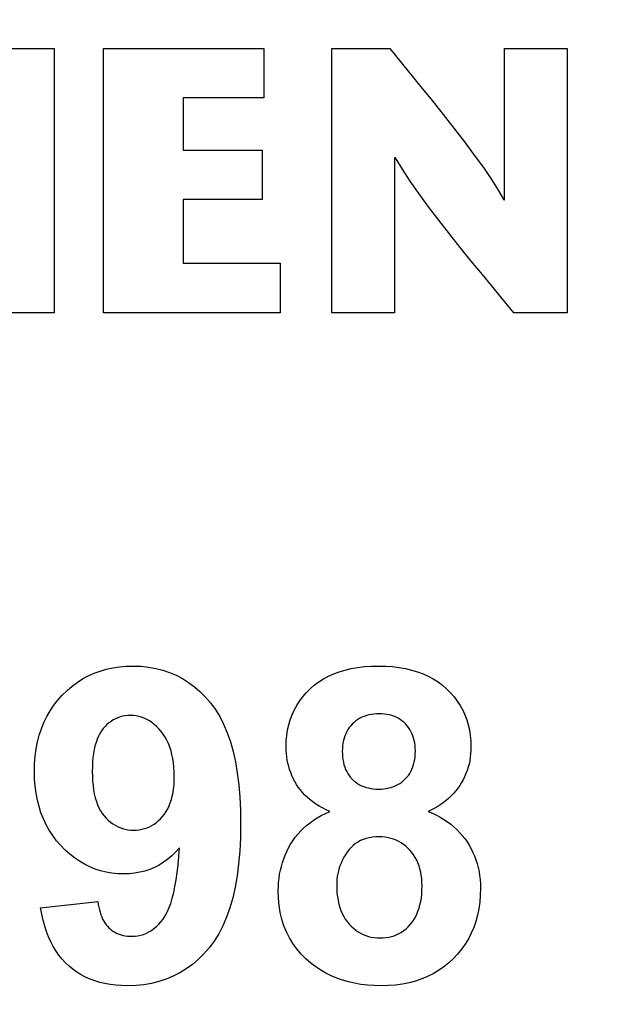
# Model space of a CAD drawing. Header units: inches. Extents: x 0.2 to 16.8, y 0.1 to 10.8.
# Tile 21 of 35: x 4.112 to 4.225, y 7.576 to 7.766. Entities that reach past the tile are written whole.
import ezdxf

# ---------------------------------------------------------------- set-up
doc = ezdxf.new("R2010")
doc.units = ezdxf.units.IN
doc.header["$LTSCALE"] = 0.935
doc.header["$MEASUREMENT"] = 0
doc.layers.get('0').update_dxf_attribs({"linetype": 'CONTINUOUS'})
doc.layers.add('DIMENSIONS', color=7, linetype='CONTINUOUS')
doc.styles.get("Standard").update_dxf_attribs({"font": 'txt', "width": 0.8})
doc.dimstyles.new('DIMSTYLE_2', dxfattribs={"dimtxt": 0.125, "dimasz": 0.18, "dimexe": 0.18, "dimexo": 0.0625, "dimgap": 0.09, "dimtad": 0, "dimtih": 1, "dimtoh": 1, "dimdec": 3, "dimzin": 4, "dimdsep": 46, "dimtxsty": 'STANDARD', "dimblk": '_FILLED', "dimblk1": '_FILLED', "dimblk2": '_FILLED', "dimcen": 0.09, "dimadec": 0, "dimazin": 0, "dimtp": 0.001, "dimtm": 0.001, "dimtfac": 1, "dimtdec": 3, "dimtofl": 0, "dimtmove": 0, "dimatfit": 3, "dimldrblk": '_FILLED', "dimfxl": 1, "dimtolj": 1, "dimtzin": 4, "dimarcsym": 0})

# ---------------------------------------------------------------- blocks, each defined once
blk = doc.blocks.new('*D13')
at = {"layer": 'DIMENSIONS', "color": 2, "linetype": 'CONTINUOUS'}
for p, q in [((4.51683, 8.49841), (4.51683, 8.82361)), ((4.36201, 8.39822), (4.51683, 8.49841)), ((4.36201, 7.02811), (4.36201, 8.39822))]:
    blk.add_line(p, q, dxfattribs=at)
at = {"layer": 'DIMENSIONS', "color": 2, "linetype": 'CONTINUOUS', "width": 0.8}
for s, p in [(']', (4.57933, 10.31111)), ('22.73', (4.57933, 9.81111)), ('[', (4.57933, 9.71111)), ('.895', (4.57933, 9.18611)), ('2X ', (4.57933, 8.88611))]:
    blk.add_text(s, height=0.125, rotation=90, dxfattribs=at).set_placement(p)
blk = doc.blocks.new('_FILLED')
at = {"color": 0, "linetype": 'BYBLOCK'}
blk.add_solid([(0, 0), (-1, 0.1736), (-1, -0.1736)], dxfattribs=at)
blk = doc.blocks.new('*D16')
at = {"layer": 'DIMENSIONS', "color": 2, "linetype": 'CONTINUOUS'}
blk.add_line((4.76101, 3.00861), (4.76101, 2.30661), dxfattribs=at)
at = {"layer": 'DIMENSIONS', "color": 2, "linetype": 'CONTINUOUS', "width": 0.8}
for s, p in [(']', (4.82351, 2.14411)), ('32.87', (4.82351, 1.64411)), ('[', (4.82351, 1.54411)), ('1.294', (4.82351, 0.91911))]:
    blk.add_text(s, height=0.125, rotation=90, dxfattribs=at).set_placement(p)
blk = doc.blocks.new('*D19')
at = {"layer": 'DIMENSIONS', "color": 2, "linetype": 'CONTINUOUS'}
blk.add_line((4.35101, 4.18911), (4.35101, 2.30661), dxfattribs=at)
at = {"layer": 'DIMENSIONS', "color": 2, "linetype": 'CONTINUOUS', "width": 0.8}
for s, p in [(']', (4.41351, 2.14411)), ('22.45', (4.41351, 1.64411)), ('[', (4.41351, 1.54411)), ('.884', (4.41351, 1.01911)), ('2X ', (4.41351, 0.71911))]:
    blk.add_text(s, height=0.125, rotation=90, dxfattribs=at).set_placement(p)

msp = doc.modelspace()

# ---------------------------------------------------------------- linework, layer by layer
at = {"color": 7, "linetype": 'CONTINUOUS'}
for p, q in [((4.09867, 7.76039), (4.11909, 7.76039)), ((4.11909, 7.76039), (4.11909, 7.70935)), ((4.12864, 7.70935), (4.12864, 7.76039)), ((4.12864, 7.76039), (4.15962, 7.76039)), ((4.15962, 7.76039), (4.15962, 7.75084)), ((4.17275, 7.70935), (4.17275, 7.76039)), ((4.17275, 7.76039), (4.1839, 7.76039)), ((4.1839, 7.76039), (4.18994, 7.75299)), ((4.20609, 7.73116), (4.20609, 7.76039)), ((4.20609, 7.76039), (4.21819, 7.76039)), ((4.21819, 7.76039), (4.21819, 7.70935)), ((4.18994, 7.75299), (4.19208, 7.75034)), ((4.14402, 7.75084), (4.14402, 7.74078)), ((4.15962, 7.75084), (4.14402, 7.75084)), ((4.19208, 7.75034), (4.19422, 7.74766)), ((4.19422, 7.74766), (4.19631, 7.74498)), ((4.19631, 7.74498), (4.19833, 7.74235)), ((4.14402, 7.74078), (4.15927, 7.74078)), ((4.15927, 7.74078), (4.15927, 7.73123)), ((4.19833, 7.74235), (4.20024, 7.73981)), ((4.18485, 7.73925), (4.18485, 7.70935)), ((4.18501, 7.73925), (4.18485, 7.73925)), ((4.18634, 7.73706), (4.18501, 7.73925)), ((4.20024, 7.73981), (4.20199, 7.73738)), ((4.18787, 7.73474), (4.18634, 7.73706)), ((4.20199, 7.73738), (4.20354, 7.7351)), ((4.20354, 7.7351), (4.20487, 7.73302)), ((4.18957, 7.73231), (4.18787, 7.73474)), ((4.20487, 7.73302), (4.20593, 7.73116)), ((4.14402, 7.73123), (4.14402, 7.71891)), ((4.15927, 7.73123), (4.14402, 7.73123)), ((4.19142, 7.7298), (4.18957, 7.73231)), ((4.20593, 7.73116), (4.20609, 7.73116)), ((4.19338, 7.72722), (4.19142, 7.7298)), ((4.19542, 7.7246), (4.19338, 7.72722)), ((4.19752, 7.72197), (4.19542, 7.7246)), ((4.19965, 7.71934), (4.19752, 7.72197)), ((4.14402, 7.71891), (4.16277, 7.71891)), ((4.16277, 7.71891), (4.16277, 7.70935)), ((4.20179, 7.71674), (4.19965, 7.71934)), ((4.2079, 7.70935), (4.20179, 7.71674)), ((4.11909, 7.70935), (4.10371, 7.70935)), ((4.16277, 7.70935), (4.12864, 7.70935)), ((4.18485, 7.70935), (4.17275, 7.70935)), ((4.21819, 7.70935), (4.2079, 7.70935)), ((4.12679, 7.63972), (4.12795, 7.64015)), ((4.12795, 7.64015), (4.12916, 7.6405)), ((4.12916, 7.6405), (4.1304, 7.64078)), ((4.1304, 7.64078), (4.13169, 7.64097)), ((4.13169, 7.64097), (4.13302, 7.64109)), ((4.13302, 7.64109), (4.13439, 7.64113)), ((4.13439, 7.64113), (4.13588, 7.64108)), ((4.13588, 7.64108), (4.13733, 7.64093)), ((4.13733, 7.64093), (4.13873, 7.64068)), ((4.13873, 7.64068), (4.14008, 7.64034)), ((4.14008, 7.64034), (4.14139, 7.63989)), ((4.14139, 7.63989), (4.14265, 7.63935)), ((4.17309, 7.63963), (4.17416, 7.64002)), ((4.17416, 7.64002), (4.17529, 7.64036)), ((4.17529, 7.64036), (4.17647, 7.64064)), ((4.17647, 7.64064), (4.1777, 7.64085)), ((4.1777, 7.64085), (4.179, 7.64101)), ((4.179, 7.64101), (4.18034, 7.6411)), ((4.18034, 7.6411), (4.18174, 7.64113)), ((4.18174, 7.64113), (4.18313, 7.6411)), ((4.18313, 7.6411), (4.18446, 7.64101)), ((4.18446, 7.64101), (4.18574, 7.64085)), ((4.18574, 7.64085), (4.18697, 7.64064)), ((4.18697, 7.64064), (4.18814, 7.64036)), ((4.18814, 7.64036), (4.18927, 7.64002)), ((4.18927, 7.64002), (4.19034, 7.63963)), ((4.12254, 7.63723), (4.12354, 7.63797)), ((4.12354, 7.63797), (4.12458, 7.63863)), ((4.12458, 7.63863), (4.12566, 7.63922)), ((4.12566, 7.63922), (4.12679, 7.63972)), ((4.14265, 7.63935), (4.14387, 7.63871)), ((4.14387, 7.63871), (4.14504, 7.63797)), ((4.14504, 7.63797), (4.14617, 7.63713)), ((4.16933, 7.63742), (4.17019, 7.63807)), ((4.17019, 7.63807), (4.1711, 7.63865)), ((4.1711, 7.63865), (4.17207, 7.63917)), ((4.17207, 7.63917), (4.17309, 7.63963)), ((4.19034, 7.63963), (4.19135, 7.63917)), ((4.19135, 7.63917), (4.19232, 7.63865)), ((4.19232, 7.63865), (4.19323, 7.63807)), ((4.19323, 7.63807), (4.19409, 7.63742)), ((4.12067, 7.63552), (4.12158, 7.63641)), ((4.12158, 7.63641), (4.12254, 7.63723)), ((4.14617, 7.63713), (4.14725, 7.63619)), ((4.14725, 7.63619), (4.14829, 7.63515)), ((4.16779, 7.63597), (4.16853, 7.63672)), ((4.16853, 7.63672), (4.16933, 7.63742)), ((4.19409, 7.63742), (4.1949, 7.63672)), ((4.1949, 7.63672), (4.19565, 7.63597)), ((4.11902, 7.63355), (4.1198, 7.63456)), ((4.1198, 7.63456), (4.12067, 7.63552)), ((4.14829, 7.63515), (4.14928, 7.63401)), ((4.16595, 7.63352), (4.1665, 7.63437)), ((4.1665, 7.63437), (4.16711, 7.63518)), ((4.16711, 7.63518), (4.16779, 7.63597)), ((4.19565, 7.63597), (4.19633, 7.63518)), ((4.19633, 7.63518), (4.19695, 7.63437)), ((4.19695, 7.63437), (4.19751, 7.63352)), ((4.11767, 7.63138), (4.11831, 7.63249)), ((4.11831, 7.63249), (4.11902, 7.63355)), ((4.14928, 7.63401), (4.15021, 7.63277)), ((4.15021, 7.63277), (4.15106, 7.63139)), ((4.16505, 7.63172), (4.16547, 7.63263)), ((4.16547, 7.63263), (4.16595, 7.63352)), ((4.19751, 7.63352), (4.198, 7.63263)), ((4.198, 7.63263), (4.19842, 7.63172)), ((4.11711, 7.63023), (4.11767, 7.63138)), ((4.13008, 7.63045), (4.12968, 7.63016)), ((4.1305, 7.63072), (4.13008, 7.63045)), ((4.13093, 7.63095), (4.1305, 7.63072)), ((4.13138, 7.63114), (4.13093, 7.63095)), ((4.13184, 7.6313), (4.13138, 7.63114)), ((4.13231, 7.63142), (4.13184, 7.6313)), ((4.13281, 7.63151), (4.13231, 7.63142)), ((4.13331, 7.63156), (4.13281, 7.63151)), ((4.13384, 7.63158), (4.13331, 7.63156)), ((4.13439, 7.63156), (4.13384, 7.63158)), ((4.13493, 7.63149), (4.13439, 7.63156)), ((4.13546, 7.63139), (4.13493, 7.63149)), ((4.13598, 7.63124), (4.13546, 7.63139)), ((4.13649, 7.63104), (4.13598, 7.63124)), ((4.13699, 7.63081), (4.13649, 7.63104)), ((4.13748, 7.63053), (4.13699, 7.63081)), ((4.13795, 7.63021), (4.13748, 7.63053)), ((4.15106, 7.63139), (4.15183, 7.62989)), ((4.16441, 7.62979), (4.1647, 7.63077)), ((4.1647, 7.63077), (4.16505, 7.63172)), ((4.17736, 7.63054), (4.17701, 7.63025)), ((4.17773, 7.6308), (4.17736, 7.63054)), ((4.17812, 7.63103), (4.17773, 7.6308)), ((4.17853, 7.63123), (4.17812, 7.63103)), ((4.17895, 7.63141), (4.17853, 7.63123)), ((4.17939, 7.63156), (4.17895, 7.63141)), ((4.17985, 7.63169), (4.17939, 7.63156)), ((4.18033, 7.63178), (4.17985, 7.63169)), ((4.18083, 7.63185), (4.18033, 7.63178)), ((4.18134, 7.63189), (4.18083, 7.63185)), ((4.18188, 7.6319), (4.18134, 7.63189)), ((4.18239, 7.63189), (4.18188, 7.6319)), ((4.18289, 7.63185), (4.18239, 7.63189)), ((4.18337, 7.63178), (4.18289, 7.63185)), ((4.18383, 7.63169), (4.18337, 7.63178)), ((4.18428, 7.63157), (4.18383, 7.63169)), ((4.18471, 7.63142), (4.18428, 7.63157)), ((4.18512, 7.63124), (4.18471, 7.63142)), ((4.18552, 7.63103), (4.18512, 7.63124)), ((4.1859, 7.6308), (4.18552, 7.63103)), ((4.18626, 7.63054), (4.1859, 7.6308)), ((4.18661, 7.63026), (4.18626, 7.63054)), ((4.19842, 7.63172), (4.19878, 7.63077)), ((4.19878, 7.63077), (4.19907, 7.62979)), ((4.11621, 7.62776), (4.11663, 7.62902)), ((4.11663, 7.62902), (4.11711, 7.63023)), ((4.12823, 7.62861), (4.12792, 7.62812)), ((4.12856, 7.62905), (4.12823, 7.62861)), ((4.12892, 7.62945), (4.12856, 7.62905)), ((4.12929, 7.62982), (4.12892, 7.62945)), ((4.12968, 7.63016), (4.12929, 7.62982)), ((4.13841, 7.62984), (4.13795, 7.63021)), ((4.13887, 7.62944), (4.13841, 7.62984)), ((4.13931, 7.62899), (4.13887, 7.62944)), ((4.13974, 7.62849), (4.13931, 7.62899)), ((4.14014, 7.62796), (4.13974, 7.62849)), ((4.15183, 7.62989), (4.15252, 7.62826)), ((4.16402, 7.62774), (4.16418, 7.62878)), ((4.16418, 7.62878), (4.16441, 7.62979)), ((4.1756, 7.62847), (4.1754, 7.62806)), ((4.17583, 7.62886), (4.1756, 7.62847)), ((4.17609, 7.62924), (4.17583, 7.62886)), ((4.17637, 7.62959), (4.17609, 7.62924)), ((4.17668, 7.62993), (4.17637, 7.62959)), ((4.17701, 7.63025), (4.17668, 7.62993)), ((4.18694, 7.62994), (4.18661, 7.63026)), ((4.18724, 7.62961), (4.18694, 7.62994)), ((4.18752, 7.62926), (4.18724, 7.62961)), ((4.18777, 7.62889), (4.18752, 7.62926)), ((4.188, 7.6285), (4.18777, 7.62889)), ((4.1882, 7.62809), (4.188, 7.6285)), ((4.19907, 7.62979), (4.1993, 7.62878)), ((4.1993, 7.62878), (4.19946, 7.62774)), ((4.11588, 7.62646), (4.11621, 7.62776)), ((4.12739, 7.627), (4.12718, 7.62638)), ((4.12764, 7.62758), (4.12739, 7.627)), ((4.12792, 7.62812), (4.12764, 7.62758)), ((4.14052, 7.62739), (4.14014, 7.62796)), ((4.14086, 7.62679), (4.14052, 7.62739)), ((4.14116, 7.62616), (4.14086, 7.62679)), ((4.15252, 7.62826), (4.15312, 7.6265)), ((4.15312, 7.6265), (4.15365, 7.62462)), ((4.16389, 7.62555), (4.16392, 7.62666)), ((4.16392, 7.62666), (4.16402, 7.62774)), ((4.17496, 7.62672), (4.17486, 7.62624)), ((4.17508, 7.62719), (4.17496, 7.62672)), ((4.17522, 7.62763), (4.17508, 7.62719)), ((4.1754, 7.62806), (4.17522, 7.62763)), ((4.18837, 7.62767), (4.1882, 7.62809)), ((4.18852, 7.62722), (4.18837, 7.62767)), ((4.18864, 7.62676), (4.18852, 7.62722)), ((4.18873, 7.62628), (4.18864, 7.62676)), ((4.19946, 7.62774), (4.19956, 7.62666)), ((4.19956, 7.62666), (4.19959, 7.62555)), ((4.11543, 7.6237), (4.11562, 7.62511)), ((4.11562, 7.62511), (4.11588, 7.62646)), ((4.12682, 7.625), (4.12669, 7.62424)), ((4.12698, 7.62571), (4.12682, 7.625)), ((4.12718, 7.62638), (4.12698, 7.62571)), ((4.14143, 7.62548), (4.14116, 7.62616)), ((4.14166, 7.62478), (4.14143, 7.62548)), ((4.14185, 7.62404), (4.14166, 7.62478)), ((4.15365, 7.62462), (4.15409, 7.6226)), ((4.16391, 7.6249), (4.16389, 7.62555)), ((4.16395, 7.62425), (4.16391, 7.6249)), ((4.17476, 7.62523), (4.17474, 7.6247)), ((4.17474, 7.6247), (4.17476, 7.62413)), ((4.1748, 7.62575), (4.17476, 7.62523)), ((4.17486, 7.62624), (4.1748, 7.62575)), ((4.1888, 7.62579), (4.18873, 7.62628)), ((4.18884, 7.62527), (4.1888, 7.62579)), ((4.18885, 7.62474), (4.18884, 7.62527)), ((4.18884, 7.62417), (4.18885, 7.62474)), ((4.19958, 7.62486), (4.19953, 7.62417)), ((4.19959, 7.62555), (4.19958, 7.62486)), ((4.11532, 7.62225), (4.11543, 7.6237)), ((4.12659, 7.62344), (4.12652, 7.62259)), ((4.12669, 7.62424), (4.12659, 7.62344)), ((4.14201, 7.62326), (4.14185, 7.62404)), ((4.14214, 7.62245), (4.14201, 7.62326)), ((4.16402, 7.62361), (4.16395, 7.62425)), ((4.16411, 7.62298), (4.16402, 7.62361)), ((4.16424, 7.62236), (4.16411, 7.62298)), ((4.17476, 7.62413), (4.1748, 7.62359)), ((4.1748, 7.62359), (4.17486, 7.62306)), ((4.17486, 7.62306), (4.17495, 7.62256)), ((4.18863, 7.6226), (4.18873, 7.6231)), ((4.18873, 7.6231), (4.18879, 7.62363)), ((4.18879, 7.62363), (4.18884, 7.62417)), ((4.19935, 7.62285), (4.19922, 7.6222)), ((4.19946, 7.6235), (4.19935, 7.62285)), ((4.19953, 7.62417), (4.19946, 7.6235)), ((4.11528, 7.62075), (4.11532, 7.62225)), ((4.12647, 7.6217), (4.12646, 7.62076)), ((4.12652, 7.62259), (4.12647, 7.6217)), ((4.14223, 7.62161), (4.14214, 7.62245)), ((4.14228, 7.62073), (4.14223, 7.62161)), ((4.15409, 7.6226), (4.15446, 7.62046)), ((4.16439, 7.62175), (4.16424, 7.62236)), ((4.16457, 7.62115), (4.16439, 7.62175)), ((4.16478, 7.62056), (4.16457, 7.62115)), ((4.17495, 7.62256), (4.17507, 7.62208)), ((4.17507, 7.62208), (4.17522, 7.62162)), ((4.17522, 7.62162), (4.17539, 7.62118)), ((4.17539, 7.62118), (4.17559, 7.62076)), ((4.18776, 7.6204), (4.18798, 7.62079)), ((4.18798, 7.62079), (4.18819, 7.62121)), ((4.18819, 7.62121), (4.18836, 7.62165)), ((4.18836, 7.62165), (4.18851, 7.62212)), ((4.18851, 7.62212), (4.18863, 7.6226)), ((4.19885, 7.62096), (4.19863, 7.62035)), ((4.19905, 7.62157), (4.19885, 7.62096)), ((4.19922, 7.6222), (4.19905, 7.62157)), ((4.11532, 7.61931), (4.11528, 7.62075)), ((4.11542, 7.61791), (4.11532, 7.61931)), ((4.12646, 7.62076), (4.12647, 7.61981)), ((4.12647, 7.61981), (4.12652, 7.6189)), ((4.12652, 7.6189), (4.1266, 7.61803)), ((4.14224, 7.61818), (4.14228, 7.61898)), ((4.1423, 7.61981), (4.14228, 7.62073)), ((4.14228, 7.61898), (4.1423, 7.61981)), ((4.15446, 7.62046), (4.15474, 7.6182)), ((4.16502, 7.61997), (4.16478, 7.62056)), ((4.16528, 7.6194), (4.16502, 7.61997)), ((4.16558, 7.61883), (4.16528, 7.6194)), ((4.17559, 7.62076), (4.17582, 7.62036)), ((4.17582, 7.62036), (4.17607, 7.61999)), ((4.17607, 7.61999), (4.17635, 7.61963)), ((4.17635, 7.61963), (4.17665, 7.6193)), ((4.17665, 7.6193), (4.17698, 7.61899)), ((4.17698, 7.61899), (4.17733, 7.61871)), ((4.18623, 7.61873), (4.18658, 7.61901)), ((4.18658, 7.61901), (4.18691, 7.61933)), ((4.18691, 7.61933), (4.18722, 7.61966)), ((4.18722, 7.61966), (4.1875, 7.62002)), ((4.1875, 7.62002), (4.18776, 7.6204)), ((4.19809, 7.61918), (4.19777, 7.61862)), ((4.19837, 7.61976), (4.19809, 7.61918)), ((4.19863, 7.62035), (4.19837, 7.61976)), ((4.1156, 7.61656), (4.11542, 7.61791)), ((4.1266, 7.61803), (4.12671, 7.61721)), ((4.12671, 7.61721), (4.12685, 7.61643)), ((4.14205, 7.61668), (4.14216, 7.61741)), ((4.14216, 7.61741), (4.14224, 7.61818)), ((4.15474, 7.6182), (4.15494, 7.6158)), ((4.1659, 7.61827), (4.16558, 7.61883)), ((4.16625, 7.61773), (4.1659, 7.61827)), ((4.16664, 7.61721), (4.16625, 7.61773)), ((4.16706, 7.6167), (4.16664, 7.61721)), ((4.17733, 7.61871), (4.17769, 7.61845)), ((4.17769, 7.61845), (4.17807, 7.61822)), ((4.17807, 7.61822), (4.17847, 7.61802)), ((4.17847, 7.61802), (4.17889, 7.61785)), ((4.17889, 7.61785), (4.17932, 7.6177)), ((4.17932, 7.6177), (4.17978, 7.61758)), ((4.17978, 7.61758), (4.18024, 7.61749)), ((4.18024, 7.61749), (4.18073, 7.61742)), ((4.18073, 7.61742), (4.18123, 7.61738)), ((4.18123, 7.61738), (4.18175, 7.61737)), ((4.18175, 7.61737), (4.18228, 7.61738)), ((4.18228, 7.61738), (4.18279, 7.61742)), ((4.18279, 7.61742), (4.18328, 7.61749)), ((4.18328, 7.61749), (4.18376, 7.61758)), ((4.18376, 7.61758), (4.18421, 7.6177)), ((4.18421, 7.6177), (4.18465, 7.61785)), ((4.18465, 7.61785), (4.18507, 7.61803)), ((4.18507, 7.61803), (4.18548, 7.61824)), ((4.18548, 7.61824), (4.18586, 7.61847)), ((4.18586, 7.61847), (4.18623, 7.61873)), ((4.19665, 7.61701), (4.19623, 7.61652)), ((4.19705, 7.61753), (4.19665, 7.61701)), ((4.19742, 7.61806), (4.19705, 7.61753)), ((4.19777, 7.61862), (4.19742, 7.61806)), ((4.11585, 7.61525), (4.1156, 7.61656)), ((4.11617, 7.61399), (4.11585, 7.61525)), ((4.12685, 7.61643), (4.12703, 7.61569)), ((4.12703, 7.61569), (4.12724, 7.615)), ((4.14152, 7.6147), (4.14173, 7.61533)), ((4.14173, 7.61533), (4.1419, 7.61599)), ((4.1419, 7.61599), (4.14205, 7.61668)), ((4.15494, 7.6158), (4.15506, 7.61328)), ((4.16751, 7.61622), (4.16706, 7.6167)), ((4.168, 7.61575), (4.16751, 7.61622)), ((4.16852, 7.61531), (4.168, 7.61575)), ((4.16907, 7.61489), (4.16852, 7.61531)), ((4.19482, 7.61517), (4.19431, 7.61477)), ((4.19532, 7.6156), (4.19482, 7.61517)), ((4.19579, 7.61605), (4.19532, 7.6156)), ((4.19623, 7.61652), (4.19579, 7.61605)), ((4.11655, 7.61278), (4.11617, 7.61399)), ((4.12724, 7.615), (4.12747, 7.61435)), ((4.12747, 7.61435), (4.12774, 7.61374)), ((4.12774, 7.61374), (4.12805, 7.61318)), ((4.12805, 7.61318), (4.12838, 7.61266)), ((4.14072, 7.61302), (4.14102, 7.61355)), ((4.14102, 7.61355), (4.14129, 7.61411)), ((4.14129, 7.61411), (4.14152, 7.6147)), ((4.15506, 7.61328), (4.1551, 7.61063)), ((4.16966, 7.61448), (4.16907, 7.61489)), ((4.17028, 7.61409), (4.16966, 7.61448)), ((4.17093, 7.61373), (4.17028, 7.61409)), ((4.17162, 7.61338), (4.17093, 7.61373)), ((4.17234, 7.61306), (4.17162, 7.61338)), ((4.19199, 7.61336), (4.19134, 7.61306)), ((4.1926, 7.61368), (4.19199, 7.61336)), ((4.1932, 7.61402), (4.1926, 7.61368)), ((4.19376, 7.61438), (4.1932, 7.61402)), ((4.19431, 7.61477), (4.19376, 7.61438)), ((4.11701, 7.61161), (4.11655, 7.61278)), ((4.11755, 7.61049), (4.11701, 7.61161)), ((4.12838, 7.61266), (4.12875, 7.61218)), ((4.12875, 7.61218), (4.12914, 7.61174)), ((4.12914, 7.61174), (4.12954, 7.61134)), ((4.12954, 7.61134), (4.12996, 7.61098)), ((4.13883, 7.61092), (4.13924, 7.61127)), ((4.13924, 7.61127), (4.13964, 7.61165)), ((4.13964, 7.61165), (4.14002, 7.61208)), ((4.14002, 7.61208), (4.14038, 7.61253)), ((4.14038, 7.61253), (4.14072, 7.61302)), ((4.16851, 7.61088), (4.1692, 7.61137)), ((4.1692, 7.61137), (4.16992, 7.61183)), ((4.16992, 7.61183), (4.17069, 7.61226)), ((4.17069, 7.61226), (4.1715, 7.61267)), ((4.1715, 7.61267), (4.17234, 7.61306)), ((4.19134, 7.61306), (4.19215, 7.61271)), ((4.19215, 7.61271), (4.19292, 7.61234)), ((4.19292, 7.61234), (4.19366, 7.61193)), ((4.19366, 7.61193), (4.19437, 7.61151)), ((4.19437, 7.61151), (4.19504, 7.61106)), ((4.11815, 7.60942), (4.11755, 7.61049)), ((4.11882, 7.60839), (4.11815, 7.60942)), ((4.12996, 7.61098), (4.1304, 7.61066)), ((4.1304, 7.61066), (4.13085, 7.61038)), ((4.13085, 7.61038), (4.13132, 7.61013)), ((4.13132, 7.61013), (4.1318, 7.60992)), ((4.1318, 7.60992), (4.1323, 7.60975)), ((4.1323, 7.60975), (4.13282, 7.60962)), ((4.13282, 7.60962), (4.13335, 7.60952)), ((4.13335, 7.60952), (4.1339, 7.60946)), ((4.1339, 7.60946), (4.13446, 7.60944)), ((4.13446, 7.60944), (4.135, 7.60946)), ((4.135, 7.60946), (4.13553, 7.60952)), ((4.13553, 7.60952), (4.13604, 7.60961)), ((4.13604, 7.60961), (4.13654, 7.60974)), ((4.13654, 7.60974), (4.13703, 7.6099)), ((4.13703, 7.6099), (4.1375, 7.6101)), ((4.1375, 7.6101), (4.13796, 7.61034)), ((4.13796, 7.61034), (4.1384, 7.61061)), ((4.1384, 7.61061), (4.13883, 7.61092)), ((4.1551, 7.61063), (4.15506, 7.60793)), ((4.16667, 7.60926), (4.16724, 7.60982)), ((4.16724, 7.60982), (4.16785, 7.61036)), ((4.16785, 7.61036), (4.16851, 7.61088)), ((4.19504, 7.61106), (4.19568, 7.61058)), ((4.19568, 7.61058), (4.19629, 7.61007)), ((4.19629, 7.61007), (4.19686, 7.60954)), ((4.19686, 7.60954), (4.19741, 7.60899)), ((4.11957, 7.6074), (4.11882, 7.60839)), ((4.15506, 7.60793), (4.15493, 7.60536)), ((4.16518, 7.6074), (4.16564, 7.60805)), ((4.16564, 7.60805), (4.16613, 7.60866)), ((4.16613, 7.60866), (4.16667, 7.60926)), ((4.17879, 7.60763), (4.17826, 7.60741)), ((4.17935, 7.60781), (4.17879, 7.60763)), ((4.17993, 7.60796), (4.17935, 7.60781)), ((4.18055, 7.60806), (4.17993, 7.60796)), ((4.1812, 7.60812), (4.18055, 7.60806)), ((4.18188, 7.60814), (4.1812, 7.60812)), ((4.18247, 7.60812), (4.18188, 7.60814)), ((4.18304, 7.60807), (4.18247, 7.60812)), ((4.1836, 7.60798), (4.18304, 7.60807)), ((4.18413, 7.60785), (4.1836, 7.60798)), ((4.18465, 7.60769), (4.18413, 7.60785)), ((4.18516, 7.6075), (4.18465, 7.60769)), ((4.18564, 7.60726), (4.18516, 7.6075)), ((4.19741, 7.60899), (4.19792, 7.60841)), ((4.19792, 7.60841), (4.1984, 7.6078)), ((4.1984, 7.6078), (4.19884, 7.60717)), ((4.12038, 7.60647), (4.11957, 7.6074)), ((4.12124, 7.60559), (4.12038, 7.60647)), ((4.12213, 7.60479), (4.12124, 7.60559)), ((4.14333, 7.60604), (4.14259, 7.60523)), ((4.1432, 7.60435), (4.14333, 7.60604)), ((4.16403, 7.60534), (4.16438, 7.60604)), ((4.16438, 7.60604), (4.16476, 7.60673)), ((4.16476, 7.60673), (4.16518, 7.6074)), ((4.17605, 7.60567), (4.17569, 7.6052)), ((4.17643, 7.6061), (4.17605, 7.60567)), ((4.17684, 7.60649), (4.17643, 7.6061)), ((4.17728, 7.60683), (4.17684, 7.60649)), ((4.17775, 7.60714), (4.17728, 7.60683)), ((4.17826, 7.60741), (4.17775, 7.60714)), ((4.18611, 7.60699), (4.18564, 7.60726)), ((4.18656, 7.60669), (4.18611, 7.60699)), ((4.18699, 7.60634), (4.18656, 7.60669)), ((4.18741, 7.60597), (4.18699, 7.60634)), ((4.1878, 7.60555), (4.18741, 7.60597)), ((4.19884, 7.60717), (4.19926, 7.60651)), ((4.19926, 7.60651), (4.19963, 7.60584)), ((4.19963, 7.60584), (4.19998, 7.60515)), ((4.12305, 7.60406), (4.12213, 7.60479)), ((4.124, 7.60342), (4.12305, 7.60406)), ((4.14103, 7.60383), (4.14021, 7.60323)), ((4.14183, 7.60449), (4.14103, 7.60383)), ((4.14259, 7.60523), (4.14183, 7.60449)), ((4.14304, 7.60276), (4.1432, 7.60435)), ((4.15493, 7.60536), (4.15472, 7.60292)), ((4.16319, 7.60318), (4.16344, 7.60391)), ((4.16344, 7.60391), (4.16372, 7.60463)), ((4.16372, 7.60463), (4.16403, 7.60534)), ((4.1748, 7.60369), (4.17456, 7.60318)), ((4.17507, 7.6042), (4.1748, 7.60369)), ((4.17537, 7.6047), (4.17507, 7.6042)), ((4.17569, 7.6052), (4.17537, 7.6047)), ((4.18818, 7.60511), (4.1878, 7.60555)), ((4.18852, 7.60464), (4.18818, 7.60511)), ((4.18883, 7.60415), (4.18852, 7.60464)), ((4.18911, 7.60364), (4.18883, 7.60415)), ((4.19998, 7.60515), (4.20028, 7.60445)), ((4.20028, 7.60445), (4.20055, 7.60373)), ((4.20055, 7.60373), (4.20079, 7.60299)), ((4.12497, 7.60285), (4.124, 7.60342)), ((4.12597, 7.60235), (4.12497, 7.60285)), ((4.127, 7.60193), (4.12597, 7.60235)), ((4.12805, 7.60159), (4.127, 7.60193)), ((4.13755, 7.60186), (4.13661, 7.60154)), ((4.13847, 7.60225), (4.13755, 7.60186)), ((4.13935, 7.6027), (4.13847, 7.60225)), ((4.14021, 7.60323), (4.13935, 7.6027)), ((4.14286, 7.60126), (4.14304, 7.60276)), ((4.15472, 7.60292), (4.15443, 7.60061)), ((4.16279, 7.60168), (4.16297, 7.60243)), ((4.16297, 7.60243), (4.16319, 7.60318)), ((4.17417, 7.60213), (4.17401, 7.60159)), ((4.17435, 7.60266), (4.17417, 7.60213)), ((4.17456, 7.60318), (4.17435, 7.60266)), ((4.18935, 7.6031), (4.18911, 7.60364)), ((4.18956, 7.60254), (4.18935, 7.6031)), ((4.18974, 7.60196), (4.18956, 7.60254)), ((4.18989, 7.60135), (4.18974, 7.60196)), ((4.20079, 7.60299), (4.20098, 7.60224)), ((4.20098, 7.60224), (4.20115, 7.60147)), ((4.12914, 7.60132), (4.12805, 7.60159)), ((4.13025, 7.60113), (4.12914, 7.60132)), ((4.13138, 7.60102), (4.13025, 7.60113)), ((4.13255, 7.60098), (4.13138, 7.60102)), ((4.13361, 7.60102), (4.13255, 7.60098)), ((4.13464, 7.60112), (4.13361, 7.60102)), ((4.13564, 7.6013), (4.13464, 7.60112)), ((4.13661, 7.60154), (4.13564, 7.6013)), ((4.14243, 7.59858), (4.14266, 7.59987)), ((4.14266, 7.59987), (4.14286, 7.60126)), ((4.15443, 7.60061), (4.15405, 7.59843)), ((4.16244, 7.59934), (4.16252, 7.60013)), ((4.16252, 7.60013), (4.16264, 7.60091)), ((4.16264, 7.60091), (4.16279, 7.60168)), ((4.17371, 7.59995), (4.17367, 7.59938)), ((4.17378, 7.6005), (4.17371, 7.59995)), ((4.17388, 7.60105), (4.17378, 7.6005)), ((4.17401, 7.60159), (4.17388, 7.60105)), ((4.19, 7.60072), (4.18989, 7.60135)), ((4.19008, 7.60007), (4.19, 7.60072)), ((4.19013, 7.59939), (4.19008, 7.60007)), ((4.20115, 7.60147), (4.20127, 7.60068)), ((4.20127, 7.60068), (4.20136, 7.59988)), ((4.20136, 7.59988), (4.20142, 7.59906)), ((4.14218, 7.59738), (4.14243, 7.59858)), ((4.15405, 7.59843), (4.15359, 7.59637)), ((4.16237, 7.59773), (4.16239, 7.59854)), ((4.16239, 7.59854), (4.16244, 7.59934)), ((4.17367, 7.59938), (4.17366, 7.59881)), ((4.17366, 7.59881), (4.17367, 7.59802)), ((4.17367, 7.59802), (4.17372, 7.59727)), ((4.19015, 7.59869), (4.19013, 7.59939)), ((4.19013, 7.59789), (4.19015, 7.59869)), ((4.20143, 7.59822), (4.2014, 7.59685)), ((4.20142, 7.59906), (4.20143, 7.59822)), ((4.1416, 7.59528), (4.1419, 7.59628)), ((4.1419, 7.59628), (4.14218, 7.59738)), ((4.15359, 7.59637), (4.15304, 7.59444)), ((4.16242, 7.59627), (4.16237, 7.59773)), ((4.16255, 7.59487), (4.16242, 7.59627)), ((4.17372, 7.59727), (4.17381, 7.59654)), ((4.17381, 7.59654), (4.17392, 7.59584)), ((4.18989, 7.59568), (4.19001, 7.59639)), ((4.19001, 7.59639), (4.19009, 7.59712)), ((4.19009, 7.59712), (4.19013, 7.59789)), ((4.2014, 7.59685), (4.20129, 7.59552)), ((4.11647, 7.59442), (4.12754, 7.59566)), ((4.11669, 7.5932), (4.11647, 7.59442)), ((4.12754, 7.59566), (4.12762, 7.5951)), ((4.12762, 7.5951), (4.12771, 7.59457)), ((4.12771, 7.59457), (4.12783, 7.59406)), ((4.14092, 7.59358), (4.14127, 7.59438)), ((4.14127, 7.59438), (4.1416, 7.59528)), ((4.15304, 7.59444), (4.15241, 7.59264)), ((4.16277, 7.59352), (4.16255, 7.59487)), ((4.17392, 7.59584), (4.17407, 7.59517)), ((4.17407, 7.59517), (4.17426, 7.59453)), ((4.17426, 7.59453), (4.17447, 7.59392)), ((4.18936, 7.59376), (4.18957, 7.59437)), ((4.18957, 7.59437), (4.18975, 7.59501)), ((4.18975, 7.59501), (4.18989, 7.59568)), ((4.20111, 7.59423), (4.20085, 7.59299)), ((4.20129, 7.59552), (4.20111, 7.59423)), ((4.11696, 7.59203), (4.11669, 7.5932)), ((4.12783, 7.59406), (4.12796, 7.59358)), ((4.12796, 7.59358), (4.12811, 7.59311)), ((4.12811, 7.59311), (4.12827, 7.59268)), ((4.12827, 7.59268), (4.12846, 7.59227)), ((4.12846, 7.59227), (4.12866, 7.59188)), ((4.13972, 7.59173), (4.14014, 7.59227)), ((4.14014, 7.59227), (4.14054, 7.59287)), ((4.14054, 7.59287), (4.14092, 7.59358)), ((4.15241, 7.59264), (4.15169, 7.59097)), ((4.16308, 7.59222), (4.16277, 7.59352)), ((4.17447, 7.59392), (4.17472, 7.59334)), ((4.17472, 7.59334), (4.17501, 7.59279)), ((4.17501, 7.59279), (4.17532, 7.59226)), ((4.17532, 7.59226), (4.17567, 7.59177)), ((4.18855, 7.59213), (4.18885, 7.59264)), ((4.18885, 7.59264), (4.18912, 7.59319)), ((4.18912, 7.59319), (4.18936, 7.59376)), ((4.20085, 7.59299), (4.20052, 7.59179)), ((4.11726, 7.59091), (4.11696, 7.59203)), ((4.11761, 7.58984), (4.11726, 7.59091)), ((4.12866, 7.59188), (4.12889, 7.59152)), ((4.12889, 7.59152), (4.12912, 7.59118)), ((4.12912, 7.59118), (4.12938, 7.59087)), ((4.12938, 7.59087), (4.12966, 7.59058)), ((4.12966, 7.59058), (4.12995, 7.59032)), ((4.1379, 7.59007), (4.13837, 7.59042)), ((4.13837, 7.59042), (4.13884, 7.59081)), ((4.13884, 7.59081), (4.13929, 7.59125)), ((4.13929, 7.59125), (4.13972, 7.59173)), ((4.15169, 7.59097), (4.15089, 7.58943)), ((4.16348, 7.59097), (4.16308, 7.59222)), ((4.16396, 7.58977), (4.16348, 7.59097)), ((4.17567, 7.59177), (4.17606, 7.5913)), ((4.17606, 7.5913), (4.17647, 7.59087)), ((4.17647, 7.59087), (4.17689, 7.59048)), ((4.17689, 7.59048), (4.17733, 7.59013)), ((4.18662, 7.59007), (4.18705, 7.59041)), ((4.18705, 7.59041), (4.18745, 7.59079)), ((4.18745, 7.59079), (4.18784, 7.5912)), ((4.18784, 7.5912), (4.18821, 7.59165)), ((4.18821, 7.59165), (4.18855, 7.59213)), ((4.20012, 7.59064), (4.19965, 7.58953)), ((4.20052, 7.59179), (4.20012, 7.59064)), ((4.11801, 7.58882), (4.11761, 7.58984)), ((4.11844, 7.58786), (4.11801, 7.58882)), ((4.12995, 7.59032), (4.13025, 7.59008)), ((4.13025, 7.59008), (4.13057, 7.58986)), ((4.13057, 7.58986), (4.13091, 7.58967)), ((4.13091, 7.58967), (4.13126, 7.5895)), ((4.13126, 7.5895), (4.13163, 7.58935)), ((4.13163, 7.58935), (4.13201, 7.58922)), ((4.13201, 7.58922), (4.1324, 7.58912)), ((4.1324, 7.58912), (4.13281, 7.58904)), ((4.13281, 7.58904), (4.13324, 7.58898)), ((4.13324, 7.58898), (4.13368, 7.58895)), ((4.13368, 7.58895), (4.13413, 7.58894)), ((4.13413, 7.58894), (4.13472, 7.58896)), ((4.13472, 7.58896), (4.13528, 7.58903)), ((4.13528, 7.58903), (4.13584, 7.58914)), ((4.13584, 7.58914), (4.13637, 7.58931)), ((4.13637, 7.58931), (4.1369, 7.58952)), ((4.1369, 7.58952), (4.1374, 7.58977)), ((4.1374, 7.58977), (4.1379, 7.59007)), ((4.15089, 7.58943), (4.15001, 7.58801)), ((4.16453, 7.58863), (4.16396, 7.58977)), ((4.16519, 7.58754), (4.16453, 7.58863)), ((4.17733, 7.59013), (4.17779, 7.58981)), ((4.17779, 7.58981), (4.17826, 7.58953)), ((4.17826, 7.58953), (4.17875, 7.58929)), ((4.17875, 7.58929), (4.17926, 7.58908)), ((4.17926, 7.58908), (4.17978, 7.58891)), ((4.17978, 7.58891), (4.18032, 7.58878)), ((4.18032, 7.58878), (4.18088, 7.58869)), ((4.18088, 7.58869), (4.18145, 7.58863)), ((4.18145, 7.58863), (4.18204, 7.58861)), ((4.18204, 7.58861), (4.18262, 7.58863)), ((4.18262, 7.58863), (4.18318, 7.58868)), ((4.18318, 7.58868), (4.18372, 7.58877)), ((4.18372, 7.58877), (4.18425, 7.5889)), ((4.18425, 7.5889), (4.18476, 7.58906)), ((4.18476, 7.58906), (4.18525, 7.58926)), ((4.18525, 7.58926), (4.18572, 7.58949)), ((4.18572, 7.58949), (4.18618, 7.58976)), ((4.18618, 7.58976), (4.18662, 7.59007)), ((4.1991, 7.58846), (4.19848, 7.58743)), ((4.19965, 7.58953), (4.1991, 7.58846)), ((4.11892, 7.58694), (4.11844, 7.58786)), ((4.11945, 7.58608), (4.11892, 7.58694)), ((4.14904, 7.58673), (4.14801, 7.58555)), ((4.15001, 7.58801), (4.14904, 7.58673)), ((4.16594, 7.58651), (4.16519, 7.58754)), ((4.19848, 7.58743), (4.19779, 7.58645)), ((4.12001, 7.58527), (4.11945, 7.58608)), ((4.12062, 7.58452), (4.12001, 7.58527)), ((4.14801, 7.58555), (4.14692, 7.58448)), ((4.16678, 7.58552), (4.16594, 7.58651)), ((4.16771, 7.58459), (4.16678, 7.58552)), ((4.19702, 7.58552), (4.19619, 7.58462)), ((4.19779, 7.58645), (4.19702, 7.58552)), ((4.12127, 7.58381), (4.12062, 7.58452)), ((4.12197, 7.58316), (4.12127, 7.58381)), ((4.1227, 7.58256), (4.12197, 7.58316)), ((4.14579, 7.58352), (4.1446, 7.58265)), ((4.14692, 7.58448), (4.14579, 7.58352)), ((4.16872, 7.58371), (4.16771, 7.58459)), ((4.16964, 7.58302), (4.16872, 7.58371)), ((4.17059, 7.58239), (4.16964, 7.58302)), ((4.19435, 7.58302), (4.19335, 7.58233)), ((4.19529, 7.58379), (4.19435, 7.58302)), ((4.19619, 7.58462), (4.19529, 7.58379)), ((4.12348, 7.58201), (4.1227, 7.58256)), ((4.12429, 7.58151), (4.12348, 7.58201)), ((4.12514, 7.58106), (4.12429, 7.58151)), ((4.12603, 7.58067), (4.12514, 7.58106)), ((4.14207, 7.58122), (4.14073, 7.58066)), ((4.14336, 7.58189), (4.14207, 7.58122)), ((4.1446, 7.58265), (4.14336, 7.58189)), ((4.17159, 7.58182), (4.17059, 7.58239)), ((4.17262, 7.58131), (4.17159, 7.58182)), ((4.17369, 7.58086), (4.17262, 7.58131)), ((4.1748, 7.58047), (4.17369, 7.58086)), ((4.19122, 7.58117), (4.19008, 7.5807)), ((4.19231, 7.58171), (4.19122, 7.58117)), ((4.19335, 7.58233), (4.19231, 7.58171)), ((4.12695, 7.58033), (4.12603, 7.58067)), ((4.12791, 7.58004), (4.12695, 7.58033)), ((4.12891, 7.57981), (4.12791, 7.58004)), ((4.12994, 7.57962), (4.12891, 7.57981)), ((4.13101, 7.57949), (4.12994, 7.57962)), ((4.13212, 7.57941), (4.13101, 7.57949)), ((4.13327, 7.57939), (4.13212, 7.57941)), ((4.13486, 7.57944), (4.13327, 7.57939)), ((4.13641, 7.57959), (4.13486, 7.57944)), ((4.1379, 7.57985), (4.13641, 7.57959)), ((4.13934, 7.5802), (4.1379, 7.57985)), ((4.14073, 7.58066), (4.13934, 7.5802)), ((4.17594, 7.58014), (4.1748, 7.58047)), ((4.17713, 7.57987), (4.17594, 7.58014)), ((4.17835, 7.57966), (4.17713, 7.57987)), ((4.1796, 7.57951), (4.17835, 7.57966)), ((4.1809, 7.57942), (4.1796, 7.57951)), ((4.18223, 7.57939), (4.1809, 7.57942)), ((4.18366, 7.57942), (4.18223, 7.57939)), ((4.18504, 7.57953), (4.18366, 7.57942)), ((4.18638, 7.57971), (4.18504, 7.57953)), ((4.18766, 7.57997), (4.18638, 7.57971)), ((4.1889, 7.5803), (4.18766, 7.57997)), ((4.19008, 7.5807), (4.1889, 7.5803))]:
    msp.add_line(p, q, dxfattribs=at)

# ---------------------------------------------------------------- dimensions: what is measured, and where the dimension line sits
at = {"layer": 'DIMENSIONS', "color": 2, "linetype": 'CONTINUOUS'}
for feature_location, offset, dtype, origin, picture, middle in [((4.3620078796, 7.0281142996), (0.1548265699, 1.7955), 0, (3.4670078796, 8.2576142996), '*D13', (4.5168344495, 9.6486142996)), ((4.35101, 4.18911), (0, -1.8825), 1, (3.46701, 8.01411), '*D19', (4.35101, 1.48161))]:
    dim = msp.add_ordinate_dim(feature_location=feature_location, offset=offset, dtype=dtype, origin=origin, text='2X <>', dimstyle='DIMSTYLE_2', dxfattribs=at)
    dim.commit()
    dim.dimension.update_dxf_attribs({"geometry": picture, "text_midpoint": middle})
dim = msp.add_ordinate_dim(feature_location=(4.76101, 3.00861), offset=(0, -0.702), dtype=1, origin=(3.46701, 8.01411), dimstyle='DIMSTYLE_2', dxfattribs=at)
dim.commit()
dim.dimension.update_dxf_attribs({"geometry": '*D16', "text_midpoint": (4.76101, 1.58161)})

doc.saveas('drawing.dxf')
